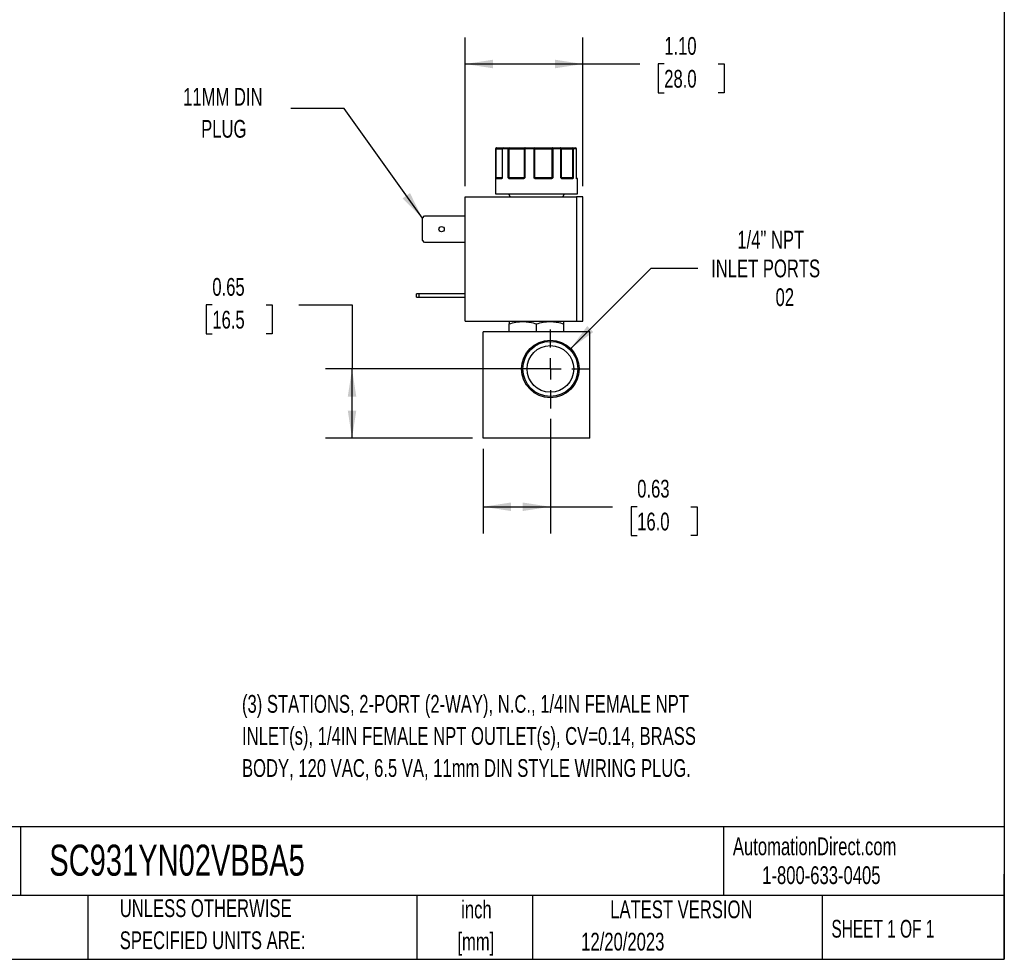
# Model space of a CAD drawing. Header units: inches. Extents: x 0.5 to 21.5, y 0.5 to 16.5.
# Tile 12 of 17: x 12.3 to 21.5, y 0.5 to 9.3. Entities that reach past the tile are written whole.
import ezdxf

# ---------------------------------------------------------------- set-up
doc = ezdxf.new("R2010")
doc.units = ezdxf.units.IN
doc.header["$LTSCALE"] = 2
doc.header["$MEASUREMENT"] = 0
doc.linetypes.add('CENTERX2', pattern=[0.8, 0.5, -0.1, 0.1, -0.1])
doc.layers.add('CENTER', color=40, linetype='CENTERX2')
doc.layers.add('DIMENSIONS', color=140, linetype='Continuous', lineweight=25)
doc.layers.add('TEXT', color=140, linetype='Continuous', lineweight=25)
doc.styles.add('SLDTEXTSTYLE0', font='TXT', dxfattribs={"width": 0.7})
doc.styles.add('SLDTEXTSTYLE1', font='TXT', dxfattribs={"width": 0.65})
doc.dimstyles.new('SLDDIMSTYLE0', dxfattribs={"dimtxt": 0.169922, "dimasz": 0.26, "dimexe": 0, "dimexo": 0.0625, "dimgap": 0.04248, "dimtad": 0, "dimtih": 1, "dimtoh": 1, "dimrnd": 1e-09, "dimdsep": 46, "dimtxsty": 'SLDTEXTSTYLE0', "dimsah": 1, "dimcen": 0.09, "dimadec": 0, "dimazin": 2, "dimtfac": 1, "dimtofl": 0, "dimtmove": 0, "dimatfit": 3, "dimfxl": 0, "dimfrac": 2, "dimtolj": 1, "dimtzin": 12, "dimarcsym": 0})
doc.dimstyles.new('SLDDIMSTYLE4', dxfattribs={"dimtxt": 0.169922, "dimasz": 0.26, "dimexe": 0, "dimexo": 0.0625, "dimgap": 0.04248, "dimtad": 0, "dimtih": 1, "dimtoh": 1, "dimrnd": 1e-09, "dimzin": 12, "dimdsep": 46, "dimtxsty": 'SLDTEXTSTYLE0', "dimsah": 1, "dimcen": 0, "dimadec": 0, "dimazin": 3, "dimtfac": 1, "dimtofl": 0, "dimtmove": 0, "dimatfit": 3, "dimfxl": 0, "dimfrac": 2, "dimtolj": 1, "dimtzin": 12, "dimarcsym": 0})
doc.dimstyles.new('SLDDIMSTYLE5', dxfattribs={"dimtxt": 0.169922, "dimasz": 0.26, "dimexe": 0, "dimexo": 0.0625, "dimgap": 0.04248, "dimtad": 0, "dimtih": 1, "dimtoh": 1, "dimrnd": 1e-09, "dimzin": 4, "dimdsep": 46, "dimtxsty": 'SLDTEXTSTYLE0', "dimsah": 1, "dimcen": 0.09, "dimadec": 0, "dimazin": 1, "dimtfac": 1, "dimtofl": 0, "dimtmove": 0, "dimatfit": 3, "dimfxl": 0, "dimfrac": 2, "dimtolj": 1, "dimtzin": 12, "dimarcsym": 0})
doc.dimstyles.new('SLDDIMSTYLE6', dxfattribs={"dimtxt": 0.18, "dimasz": 0.26, "dimexe": 0, "dimexo": 0.0625, "dimgap": 0, "dimtad": 0, "dimtih": 1, "dimtoh": 1, "dimdec": 0, "dimrnd": 1e-09, "dimzin": 0, "dimdsep": 46, "dimtxsty": 'Standard', "dimsah": 1, "dimcen": 0.09, "dimadec": 0, "dimazin": 0, "dimtfac": 0.26, "dimtdec": 0, "dimtofl": 0, "dimtmove": 0, "dimatfit": 3, "dimfxl": 0, "dimfrac": 2, "dimtolj": 1, "dimtzin": 0, "dimarcsym": 0})

# ---------------------------------------------------------------- blocks, each defined once
blk = doc.blocks.new('_D_8')
at = {"layer": 'DIMENSIONS'}
for p, q in [((17.2391, 5.5712), (17.2391, 4.4974)), ((16.6091, 5.2901), (16.6091, 4.4974)), ((16.6091, 4.7474), (17.2391, 4.7474)), ((17.2391, 4.7474), (17.8239, 4.7474)), ((18.0541, 4.7474), (17.9971, 4.7474)), ((17.9971, 4.7474), (17.9971, 4.4774)), ((18.5591, 4.7474), (18.6161, 4.7474)), ((18.6161, 4.7474), (18.6161, 4.4774)), ((17.9971, 4.4774), (18.0541, 4.4774)), ((18.6161, 4.4774), (18.5591, 4.4774))]:
    blk.add_line(p, q, dxfattribs=at)
for points in [[(16.6091, 4.7474), (16.8691, 4.7074), (16.8691, 4.7874)], [(17.2391, 4.7474), (16.9791, 4.7874), (16.9791, 4.7074)]]:
    blk.add_solid(points, dxfattribs=at)
at = {"layer": 'DIMENSIONS', "char_height": 0.16667, "attachment_point": 1, "style": 'SLDTEXTSTYLE0'}
for s, insert in [('0.63', (18.0541, 5.0003)), ('16.0', (18.0541, 4.6922))]:
    blk.add_mtext(s, dxfattribs=dict(at, insert=insert))
blk = doc.blocks.new('_D_9')
at = {"layer": 'DIMENSIONS'}
for p, q in [((14.0662, 6.6416), (14.0092, 6.6416)), ((14.0092, 6.6416), (14.0092, 6.3715)), ((14.5712, 6.6416), (14.6282, 6.6416)), ((14.6282, 6.6416), (14.6282, 6.3715)), ((14.8775, 6.6416), (15.3775, 6.6416)), ((15.3775, 6.6416), (15.3775, 6.0411)), ((14.0092, 6.3715), (14.0662, 6.3715)), ((14.6282, 6.3715), (14.5712, 6.3715)), ((17.1391, 6.0411), (15.1275, 6.0411)), ((15.3775, 5.3901), (15.3775, 6.0411)), ((16.5091, 5.3901), (15.1275, 5.3901))]:
    blk.add_line(p, q, dxfattribs=at)
for points in [[(15.3775, 6.0411), (15.3375, 5.7811), (15.4175, 5.7811)], [(15.3775, 5.3901), (15.4175, 5.6501), (15.3375, 5.6501)]]:
    blk.add_solid(points, dxfattribs=at)
at = {"layer": 'DIMENSIONS', "char_height": 0.16667, "attachment_point": 1, "style": 'SLDTEXTSTYLE0'}
for s, insert in [('0.65', (14.0662, 6.8945)), ('16.5', (14.0662, 6.5864))]:
    blk.add_mtext(s, dxfattribs=dict(at, insert=insert))
blk = doc.blocks.new('_D_10')
at = {"layer": 'DIMENSIONS'}
for p, q in [((17.4299, 6.2319), (18.1858, 6.9879)), ((18.1858, 6.9879), (18.6233, 6.9879))]:
    blk.add_line(p, q, dxfattribs=at)
blk.add_solid([(17.4299, 6.2319), (17.642, 6.3875), (17.5855, 6.4441)], dxfattribs=at)
at = {"layer": 'DIMENSIONS', "attachment_point": 1, "style": 'SLDTEXTSTYLE0'}
for s, insert, char_height in [('1/4" NPT', (18.9939, 7.3377), 0.16667), ('INLET PORTS', (18.7483, 7.0677), 0.166667), ('02', (19.353, 6.7976), 0.16667)]:
    blk.add_mtext(s, dxfattribs=dict(at, insert=insert, char_height=char_height))
blk = doc.blocks.new('_D_11')
at = {"layer": 'DIMENSIONS'}
for p, q in [((16.4398, 7.7555), (16.4398, 9.1531)), ((17.5438, 7.7555), (17.5438, 9.1531)), ((16.4398, 8.9031), (17.5438, 8.9031)), ((17.5438, 8.9031), (18.0777, 8.9031)), ((18.308, 8.9031), (18.2509, 8.9031)), ((18.2509, 8.9031), (18.2509, 8.633)), ((18.8129, 8.9031), (18.87, 8.9031)), ((18.87, 8.9031), (18.87, 8.633)), ((18.2509, 8.633), (18.308, 8.633)), ((18.87, 8.633), (18.8129, 8.633))]:
    blk.add_line(p, q, dxfattribs=at)
for points in [[(16.4398, 8.9031), (16.6998, 8.8631), (16.6998, 8.9431)], [(17.5438, 8.9031), (17.2838, 8.9431), (17.2838, 8.8631)]]:
    blk.add_solid(points, dxfattribs=at)
at = {"layer": 'DIMENSIONS', "char_height": 0.16667, "attachment_point": 1, "style": 'SLDTEXTSTYLE0'}
for s, insert in [('1.10', (18.308, 9.1559)), ('28.0', (18.308, 8.8478))]:
    blk.add_mtext(s, dxfattribs=dict(at, insert=insert))
blk = doc.blocks.new('SW_CENTERMARKSYMBOL_3')
at = {"layer": 'CENTER', "color": 0}
for p, q in [((0, 0.2), (0, 0.3699)), ((0, 0), (0, 0.1)), ((-0.2, 0), (-0.3699, 0)), ((0, 0), (-0.1, 0)), ((0, 0), (0, -0.1)), ((0, 0), (0.1, 0)), ((0.2, 0), (0.3699, 0)), ((0, -0.2), (0, -0.3699))]:
    blk.add_line(p, q, dxfattribs=at)

msp = doc.modelspace()

# ---------------------------------------------------------------- linework, layer by layer
for p, q in [((16.7241, 8.1055), (16.7241, 7.6855)), ((16.7266, 8.1055), (16.7241, 8.1055)), ((16.7266, 7.8355), (16.7266, 8.1055)), ((16.7312, 8.1055), (16.7266, 8.1055)), ((16.7312, 7.8355), (16.7312, 8.1055)), ((16.7312, 8.1055), (16.7861, 8.1055)), ((16.7861, 8.1055), (16.7861, 7.8355)), ((16.7878, 8.1055), (16.7861, 8.1055)), ((16.7878, 8.1055), (16.7878, 7.8355)), ((16.8444, 8.1055), (16.7878, 8.1055)), ((16.8444, 7.8355), (16.8444, 8.1055)), ((16.8526, 8.1055), (16.8444, 8.1055)), ((16.8526, 8.1055), (16.9929, 8.1055)), ((16.8526, 7.8355), (16.8526, 8.1055)), ((16.9993, 8.1055), (16.9929, 8.1055)), ((16.9929, 8.1055), (16.9929, 7.8355)), ((16.9993, 8.1055), (16.9993, 7.8355)), ((17.086, 8.1055), (16.9993, 8.1055)), ((17.086, 7.8355), (17.086, 8.1055)), ((17.094, 8.1055), (17.086, 8.1055)), ((17.094, 7.8355), (17.094, 8.1055)), ((17.094, 8.1055), (17.2535, 8.1055)), ((17.2535, 8.1055), (17.2535, 7.8355)), ((17.2622, 8.1055), (17.2535, 8.1055)), ((17.2622, 8.1055), (17.2622, 7.8355)), ((17.3384, 8.1055), (17.2622, 8.1055)), ((17.3384, 7.8355), (17.3384, 8.1055)), ((17.3424, 8.1055), (17.3384, 8.1055)), ((17.3424, 7.8355), (17.3424, 8.1055)), ((17.3424, 8.1055), (17.4466, 8.1055)), ((17.4466, 8.1055), (17.4466, 7.8355)), ((17.4534, 8.1055), (17.4466, 8.1055)), ((17.4534, 8.1055), (17.4534, 7.8355)), ((17.4835, 8.1055), (17.4534, 8.1055)), ((17.4835, 7.8355), (17.4835, 8.1055)), ((17.4838, 8.1055), (17.4835, 8.1055)), ((17.4838, 7.8355), (17.4838, 8.1055)), ((17.4838, 7.8355), (17.4838, 8.1055)), ((17.4838, 8.1055), (17.4838, 8.1055)), ((16.7266, 7.8355), (16.7312, 7.8355)), ((16.7793, 7.8255), (16.7288, 7.8255)), ((16.7861, 7.8355), (16.7312, 7.8355)), ((16.7843, 7.8309), (16.7836, 7.8305)), ((16.7861, 7.8355), (16.7878, 7.8355)), ((16.8444, 7.8355), (16.8526, 7.8355)), ((16.9929, 7.8355), (16.8526, 7.8355)), ((16.9841, 7.8255), (16.8561, 7.8255)), ((16.9929, 7.8355), (16.9993, 7.8355)), ((17.086, 7.8355), (17.094, 7.8355)), ((17.2535, 7.8355), (17.094, 7.8355)), ((17.2474, 7.8255), (17.1019, 7.8255)), ((17.2535, 7.8355), (17.2622, 7.8355)), ((17.3384, 7.8355), (17.3424, 7.8355)), ((17.4466, 7.8355), (17.3424, 7.8355)), ((17.446, 7.8255), (17.351, 7.8255)), ((17.4466, 7.8355), (17.4534, 7.8355)), ((17.4835, 7.8355), (17.4838, 7.8355)), ((17.4941, 7.8255), (17.4869, 7.8255)), ((17.4941, 7.6855), (17.4941, 7.8255)), ((16.7241, 7.6855), (17.4941, 7.6855)), ((16.8456, 7.6855), (16.8629, 7.6555)), ((17.3553, 7.6555), (17.3726, 7.6855)), ((16.4398, 6.4885), (16.4398, 7.6555)), ((16.4398, 7.6555), (17.4838, 7.6555)), ((17.4838, 7.6555), (17.4838, 6.4885)), ((17.5438, 7.6555), (17.4838, 7.6555)), ((17.5438, 6.4885), (17.5438, 7.6555)), ((16.0378, 7.4553), (16.059, 7.4765)), ((16.0378, 7.2497), (16.0378, 7.4553)), ((16.059, 7.4765), (16.4398, 7.4765)), ((16.059, 7.2285), (16.0378, 7.2497)), ((16.4398, 7.2285), (16.059, 7.2285)), ((15.9818, 6.7135), (15.9818, 6.7445)), ((16.003, 6.7445), (15.9818, 6.7445)), ((15.9818, 6.7135), (16.003, 6.7135)), ((16.003, 6.7445), (16.003, 6.7135)), ((16.4398, 6.7445), (16.003, 6.7445)), ((16.003, 6.7135), (16.4398, 6.7135)), ((16.4398, 6.4885), (17.4838, 6.4885)), ((16.8571, 6.4885), (16.8532, 6.4862)), ((17.365, 6.4862), (17.3611, 6.4885)), ((17.4838, 6.4885), (17.5438, 6.4885)), ((16.6091, 5.3901), (16.6091, 6.3901)), ((17.6091, 6.3901), (16.6091, 6.3901)), ((16.8532, 6.3901), (16.8532, 6.4634)), ((17.1091, 6.3901), (17.1091, 6.4634)), ((17.365, 6.3901), (17.365, 6.4634)), ((17.6091, 5.3901), (17.6091, 6.3901)), ((17.6091, 5.3901), (16.6091, 5.3901))]:
    msp.add_line(p, q)
at = {"flags": 128}
for points in [[(16.7312, 8.1055), (16.7313, 8.1075), (16.7316, 8.1093), (16.7321, 8.1111), (16.7328, 8.1126), (16.7336, 8.1138), (16.7345, 8.1148), (16.7355, 8.1153), (16.7365, 8.1155)], [(17.0021, 8.1155), (17.0016, 8.1153), (17.001, 8.1148), (17.0005, 8.1138), (17.0001, 8.1126), (16.9998, 8.1111), (16.9995, 8.1093), (16.9993, 8.1075), (16.9993, 8.1055)], [(17.2582, 8.1155), (17.2573, 8.1153), (17.2564, 8.1148), (17.2556, 8.1138), (17.2549, 8.1126), (17.2543, 8.1111), (17.2539, 8.1093), (17.2536, 8.1075), (17.2535, 8.1055)], [(17.2582, 8.1155), (17.259, 8.1153), (17.2597, 8.1148), (17.2604, 8.1138), (17.261, 8.1126), (17.2615, 8.1111), (17.2619, 8.1093), (17.2621, 8.1075), (17.2622, 8.1055)], [(17.3384, 8.1055), (17.3383, 8.1075), (17.338, 8.1093), (17.3374, 8.1111), (17.3367, 8.1126), (17.3358, 8.1138), (17.3347, 8.1148), (17.3336, 8.1153), (17.3325, 8.1155)], [(16.8561, 7.8255), (16.8562, 7.8265), (16.8564, 7.8274), (16.8567, 7.8283), (16.8571, 7.8291), (16.8576, 7.8297), (16.8582, 7.8301), (16.8588, 7.8304), (16.8594, 7.8305)], [(16.9841, 7.8255), (16.9842, 7.8265), (16.9843, 7.8274), (16.9844, 7.8283), (16.9846, 7.8291), (16.9849, 7.8297), (16.9851, 7.8301), (16.9854, 7.8304), (16.9858, 7.8305)], [(17.2474, 7.8255), (17.2474, 7.8265), (17.2473, 7.8274), (17.2471, 7.8283), (17.2469, 7.8291), (17.2466, 7.8297), (17.2463, 7.8301), (17.246, 7.8304), (17.2457, 7.8305)], [(17.351, 7.8255), (17.3509, 7.8265), (17.3507, 7.8274), (17.3505, 7.8283), (17.3501, 7.8291), (17.3496, 7.8297), (17.349, 7.8301), (17.3485, 7.8304), (17.3478, 7.8305)], [(17.4849, 7.8298), (17.4848, 7.8301), (17.4847, 7.8304)]]:
    msp.add_lwpolyline(points, dxfattribs=at)
for centre, radius in [((16.2178, 7.3525), 0.025), ((17.2391, 6.0411), 0.2699), ((17.2391, 6.0411), 0.2582), ((17.2391, 6.0411), 0.219)]:
    msp.add_circle(centre, radius)
for centre, radius, start, end in [((16.7341, 8.1055), 0.01, 90, 180), ((16.7366, 8.1056), 0.00997, 90.18873, 180.18749), ((16.7961, 8.1055), 0.01, 90, 180), ((16.797, 8.1063), 0.00929, 95.61824, 184.68657), ((16.8532, 8.1068), 0.00889, 102.44964, 188.52472), ((16.8329, 8.108), 0.0198, 352.8946, 22.33955), ((17.0025, 8.1059), 0.00965, 92.31153, 182.13854), ((17.1281, 8.108), 0.0422, 169.74366, 183.38621), ((17.085, 8.1067), 0.009, 352.7666, 80.19617), ((17.3325, 8.1055), 0.01, 359.97663, 89.97661), ((17.4333, 8.1079), 0.0135, 349.85103, 34.20397), ((17.4439, 8.106), 0.00952, 356.98676, 86.63051), ((17.4738, 8.1055), 0.01, 0, 90), ((17.4738, 8.1055), 0.01, 0, 90), ((17.4737, 8.1057), 0.00987, 359.2155, 89.19341), ((16.7318, 7.8277), 0.00451, 107.9286, 170.0526), ((16.7337, 7.8256), 0.00497, 90.35113, 180.34688), ((16.7235, 7.8354), 0.0077, 334.1046, 1.12435), ((16.784, 7.8259), 0.00468, 94.75792, 184.07445), ((16.787, 7.8298), 0.00297, 150.36333, 206.63155), ((16.7811, 7.8355), 0.005, 334.50632, 0), ((16.8565, 7.8241), 0.00879, 115.09177, 149.63011), ((16.8809, 7.8353), 0.0283, 179.57932, 186.70963), ((16.9877, 7.8355), 0.00521, 318.04452, 0.33499), ((16.9994, 7.8338), 0.00807, 192.8152, 221.07812), ((17.1589, 7.7773), 0.0841, 139.43058, 142.51468), ((17.1, 7.8354), 0.006, 179.08487, 214.70926), ((17.1686, 7.8268), 0.0667, 176.77829, 181.0729), ((17.2449, 7.8354), 0.00867, 337.28351, 1.09603), ((17.2454, 7.8209), 0.0134, 34.6734, 56.16342), ((17.3475, 7.8355), 0.005, 179.99605, 224.63651), ((17.341, 7.8306), 0.0032, 318.07109, 25.40195), ((17.4413, 7.8258), 0.00472, 356.4445, 85.93642), ((17.4645, 7.8353), 0.0179, 179.35438, 190.64961), ((17.4447, 7.826), 0.00635, 22.66639, 69.92467), ((17.4888, 7.8355), 0.005, 180, 189.25698), ((17.4888, 7.8355), 0.005, 180, 189.24732), ((17.4819, 7.8255), 0.00503, 359.84583, 54.90152), ((17.4819, 7.829), 0.00307, 350.11588, 14.34088), ((17.4891, 7.8255), 0.005, 0, 90)]:
    msp.add_arc(centre, radius, start, end)
for points, knots in [([(16.7365, 8.1155), (16.7428, 8.1155), (16.7552, 8.1155), (16.7713, 8.1155), (16.7846, 8.1155), (16.793, 8.1155), (16.7956, 8.1155), (16.7962, 8.1155)], [0, 0, 0, 0, 0.2256212, 0.4513439, 0.6897891, 0.9284406, 1, 1, 1, 1]), ([(16.8512, 8.1155), (16.8538, 8.1155), (16.8588, 8.1155), (16.8664, 8.1155), (16.874, 8.1155), (16.8815, 8.1155), (16.8891, 8.1155), (16.902, 8.1155), (16.92, 8.1155), (16.9419, 8.1155), (16.9617, 8.1155), (16.9769, 8.1155), (16.9879, 8.1155), (16.9959, 8.1155), (17.0001, 8.1155), (17.0021, 8.1155)], [0, 0, 0, 0, 0.040712, 0.081199, 0.121575, 0.161957, 0.202462, 0.243205, 0.371568, 0.500042, 0.628406, 0.75688, 0.838051, 0.918781, 1, 1, 1, 1]), ([(17.0866, 8.1155), (17.0883, 8.1155), (17.0918, 8.1155), (17.0974, 8.1155), (17.1031, 8.1155), (17.1092, 8.1155), (17.1155, 8.1155), (17.1267, 8.1155), (17.1437, 8.1155), (17.1671, 8.1155), (17.1912, 8.1155), (17.2123, 8.1155), (17.2301, 8.1155), (17.2445, 8.1155), (17.2536, 8.1155), (17.2582, 8.1155)], [0, 0, 0, 0, 0.040712, 0.081199, 0.121575, 0.161957, 0.202462, 0.243205, 0.371568, 0.500042, 0.628406, 0.75688, 0.838051, 0.918781, 1, 1, 1, 1]), ([(17.3325, 8.1155), (17.3326, 8.1155), (17.3329, 8.1155), (17.3338, 8.1155), (17.3351, 8.1155), (17.3368, 8.1155), (17.3389, 8.1155), (17.3432, 8.1155), (17.3512, 8.1155), (17.3652, 8.1155), (17.3822, 8.1155), (17.3995, 8.1155), (17.4156, 8.1155), (17.4297, 8.1155), (17.4396, 8.1155), (17.4445, 8.1155)], [0, 0, 0, 0, 0.0407122, 0.0811988, 0.1215751, 0.1619575, 0.2024623, 0.2432047, 0.371568, 0.5000423, 0.6284057, 0.75688, 0.838051, 0.9187806, 1, 1, 1, 1]), ([(16.7274, 7.8285), (16.7273, 7.829), (16.7271, 7.83), (16.727, 7.8316), (16.7268, 7.8335), (16.7267, 7.8348), (16.7266, 7.8355)], [0, 0, 0, 0, 0.236129, 0.498993, 0.712542, 1, 1, 1, 1]), ([(16.7288, 7.8255), (16.7286, 7.8256), (16.7283, 7.8256), (16.728, 7.8262), (16.7276, 7.8271), (16.7275, 7.828), (16.7274, 7.8285)], [0, 0, 0, 0, 0.270747, 0.52324, 0.763872, 1, 1, 1, 1]), ([(16.7844, 7.8285), (16.7841, 7.8281), (16.7835, 7.8274), (16.7826, 7.8265), (16.7815, 7.8259), (16.7804, 7.8256), (16.7797, 7.8255), (16.7793, 7.8255)], [0, 0, 0, 0, 0.188808, 0.379511, 0.575987, 0.781785, 1, 1, 1, 1]), ([(16.7857, 7.8334), (16.7855, 7.833), (16.7851, 7.8323), (16.7846, 7.8314), (16.7843, 7.831)], [0, 0, 0, 0, 0.507151, 1, 1, 1, 1]), ([(16.7878, 7.8355), (16.7875, 7.8348), (16.787, 7.8335), (16.7862, 7.8316), (16.7854, 7.83), (16.7847, 7.829), (16.7844, 7.8285)], [0, 0, 0, 0, 0.291242, 0.500217, 0.762096, 1, 1, 1, 1]), ([(16.8489, 7.8285), (16.8485, 7.829), (16.8476, 7.83), (16.8465, 7.8316), (16.8454, 7.8335), (16.8447, 7.8348), (16.8444, 7.8355)], [0, 0, 0, 0, 0.236129, 0.498993, 0.712542, 1, 1, 1, 1]), ([(16.8561, 7.8255), (16.8554, 7.8256), (16.8541, 7.8256), (16.8522, 7.8262), (16.8504, 7.8271), (16.8494, 7.828), (16.8489, 7.8285)], [0, 0, 0, 0, 0.270747, 0.52324, 0.763872, 1, 1, 1, 1]), ([(16.9933, 7.8285), (16.9928, 7.8281), (16.9918, 7.8274), (16.9901, 7.8265), (16.9882, 7.8259), (16.9862, 7.8256), (16.9848, 7.8255), (16.9841, 7.8255)], [0, 0, 0, 0, 0.188808, 0.379511, 0.575987, 0.781785, 1, 1, 1, 1]), ([(16.9993, 7.8355), (16.9988, 7.8348), (16.9979, 7.8335), (16.9965, 7.8316), (16.995, 7.83), (16.9939, 7.829), (16.9933, 7.8285)], [0, 0, 0, 0, 0.291242, 0.500217, 0.762096, 1, 1, 1, 1]), ([(17.0922, 7.8285), (17.0916, 7.829), (17.0904, 7.83), (17.0889, 7.8316), (17.0874, 7.8335), (17.0865, 7.8348), (17.086, 7.8355)], [0, 0, 0, 0, 0.236129, 0.498993, 0.712542, 1, 1, 1, 1]), ([(17.1019, 7.8255), (17.1009, 7.8256), (17.0991, 7.8256), (17.0966, 7.8262), (17.0942, 7.8271), (17.0929, 7.828), (17.0922, 7.8285)], [0, 0, 0, 0, 0.270747, 0.52324, 0.763872, 1, 1, 1, 1]), ([(17.2564, 7.8285), (17.2559, 7.8281), (17.255, 7.8274), (17.2533, 7.8265), (17.2515, 7.8259), (17.2495, 7.8256), (17.2481, 7.8255), (17.2474, 7.8255)], [0, 0, 0, 0, 0.188808, 0.379511, 0.575987, 0.781785, 1, 1, 1, 1]), ([(17.2622, 7.8355), (17.2617, 7.8348), (17.2608, 7.8335), (17.2595, 7.8316), (17.2581, 7.83), (17.257, 7.829), (17.2564, 7.8285)], [0, 0, 0, 0, 0.291242, 0.500217, 0.762096, 1, 1, 1, 1]), ([(17.3434, 7.8285), (17.3429, 7.829), (17.342, 7.83), (17.3408, 7.8316), (17.3396, 7.8335), (17.3388, 7.8348), (17.3384, 7.8355)], [0, 0, 0, 0, 0.236129, 0.498993, 0.712542, 1, 1, 1, 1]), ([(17.351, 7.8255), (17.3503, 7.8256), (17.3489, 7.8256), (17.3468, 7.8262), (17.345, 7.8271), (17.3439, 7.828), (17.3434, 7.8285)], [0, 0, 0, 0, 0.270747, 0.52324, 0.763872, 1, 1, 1, 1]), ([(17.4506, 7.8285), (17.4503, 7.8281), (17.4499, 7.8274), (17.449, 7.8265), (17.4481, 7.8259), (17.4471, 7.8256), (17.4464, 7.8255), (17.446, 7.8255)], [0, 0, 0, 0, 0.188808, 0.379511, 0.575987, 0.781785, 1, 1, 1, 1]), ([(17.4534, 7.8355), (17.4532, 7.8348), (17.4528, 7.8335), (17.4521, 7.8316), (17.4514, 7.83), (17.4509, 7.829), (17.4506, 7.8285)], [0, 0, 0, 0, 0.2912416, 0.5002174, 0.7620959, 1, 1, 1, 1]), ([(17.4849, 7.8285), (17.4848, 7.829), (17.4846, 7.83), (17.4842, 7.8316), (17.4839, 7.8335), (17.4837, 7.8348), (17.4835, 7.8355)], [0, 0, 0, 0, 0.2361294, 0.4989929, 0.7125421, 1, 1, 1, 1]), ([(17.4836, 7.8355), (17.4837, 7.8348), (17.4839, 7.8335), (17.4842, 7.8316), (17.4846, 7.83), (17.4848, 7.829), (17.485, 7.8285)], [0, 0, 0, 0, 0.291242, 0.500217, 0.762096, 1, 1, 1, 1]), ([(17.4883, 7.8305), (17.4885, 7.8305), (17.4891, 7.8305), (17.4861, 7.8305), (17.4845, 7.8305)], [0, 0, 0, 0, 0.4522534, 1, 1, 1, 1]), ([(17.485, 7.8293), (17.485, 7.8293), (17.4851, 7.8292), (17.485, 7.8295), (17.4849, 7.8298)], [0, 0, 0, 0, 0.050718, 1, 1, 1, 1]), ([(17.4869, 7.8255), (17.4867, 7.8256), (17.4864, 7.8256), (17.4859, 7.8262), (17.4854, 7.8271), (17.4851, 7.828), (17.4849, 7.8285)], [0, 0, 0, 0, 0.270747, 0.52324, 0.763872, 1, 1, 1, 1]), ([(16.8532, 6.4634), (16.8741, 6.4704), (16.8951, 6.4761), (16.9376, 6.484), (16.9591, 6.4862), (16.9918, 6.4863), (17.0027, 6.4857), (17.0243, 6.4836), (17.0351, 6.4821), (17.0671, 6.4761), (17.0882, 6.4704), (17.1091, 6.4634)], [0, 0, 0, 0, 0.25, 0.25, 0.5, 0.5, 0.625, 0.625, 0.75, 0.75, 1, 1, 1, 1]), ([(17.1091, 6.4634), (17.13, 6.4704), (17.151, 6.4761), (17.1936, 6.484), (17.215, 6.4862), (17.2477, 6.4863), (17.2586, 6.4857), (17.2802, 6.4836), (17.291, 6.4821), (17.323, 6.4761), (17.3441, 6.4704), (17.365, 6.4634)], [0, 0, 0, 0, 0.25, 0.25, 0.5, 0.5, 0.625, 0.625, 0.75, 0.75, 1, 1, 1, 1])]:
    msp.add_open_spline(points, degree=3, knots=knots)
for points in [[(16.7961, 8.1155), (16.8119, 8.1155), (16.8304, 8.1155), (16.8512, 8.1155)], [(17.0021, 8.1155), (17.0296, 8.1155), (17.058, 8.1155), (17.0866, 8.1155)], [(17.2582, 8.1155), (17.2845, 8.1155), (17.3094, 8.1155), (17.3325, 8.1155)], [(17.4445, 8.1155), (17.4573, 8.1155), (17.4672, 8.1155), (17.4738, 8.1155)], [(16.7266, 7.8355), (16.727, 7.8342), (16.729, 7.8329), (16.7304, 7.832)], [(16.7304, 7.832), (16.7313, 7.831), (16.7325, 7.8305), (16.7337, 7.8305)], [(16.7337, 7.8305), (16.7413, 7.8305), (16.7582, 7.8305), (16.7836, 7.8305)], [(16.7878, 7.8355), (16.7866, 7.8348), (16.786, 7.834), (16.7857, 7.8334)], [(16.8444, 7.8355), (16.8471, 7.8342), (16.8504, 7.8329), (16.8528, 7.832)], [(16.8528, 7.832), (16.8546, 7.831), (16.857, 7.8305), (16.8594, 7.8305)], [(16.8594, 7.8305), (16.8964, 7.8305), (16.9393, 7.8305), (16.9858, 7.8305)], [(16.9858, 7.8305), (16.9879, 7.8305), (16.99, 7.831), (16.9915, 7.832)], [(16.9915, 7.832), (16.9932, 7.8329), (16.9957, 7.8342), (16.9993, 7.8355)], [(17.086, 7.8355), (17.0897, 7.8342), (17.0929, 7.8329), (17.095, 7.832)], [(17.095, 7.832), (17.0969, 7.831), (17.0994, 7.8305), (17.102, 7.8305)], [(17.102, 7.8305), (17.151, 7.8305), (17.1998, 7.8305), (17.2457, 7.8305)], [(17.2457, 7.8305), (17.2483, 7.8305), (17.2509, 7.831), (17.2529, 7.832)], [(17.2529, 7.832), (17.2553, 7.8329), (17.2587, 7.8342), (17.2622, 7.8355)], [(17.3384, 7.8355), (17.3414, 7.8342), (17.3429, 7.8329), (17.3439, 7.832)], [(17.3439, 7.832), (17.345, 7.831), (17.3464, 7.8305), (17.3478, 7.8305)], [(17.3478, 7.8305), (17.386, 7.8305), (17.4179, 7.8305), (17.4416, 7.8305)], [(17.4416, 7.8305), (17.4436, 7.8305), (17.4455, 7.831), (17.4469, 7.832)], [(17.4469, 7.832), (17.4489, 7.8329), (17.4518, 7.8342), (17.4534, 7.8355)], [(17.4835, 7.8355), (17.484, 7.8349), (17.484, 7.8342), (17.4838, 7.8336)], [(16.8532, 6.4862), (16.8532, 6.4862), (16.8532, 6.4773), (16.8532, 6.4634)], [(17.365, 6.4634), (17.365, 6.4773), (17.365, 6.4862), (17.365, 6.4862)]]:
    msp.add_open_spline(points, degree=3)
at = {"layer": 'TEXT'}
for p, q in [((21.5, 16.5), (21.5, 0.5)), ((21.5, 1.7422), (0.5, 1.7422)), ((12.2645, 1.7422), (12.2645, 1.1)), ((18.8642, 1.7422), (18.8642, 1.1)), ((21.5, 0.5), (21.5, 1.3)), ((21.5, 1.1), (0.5, 1.1)), ((12.8961, 1.1), (12.8961, 0.5)), ((15.9862, 1.1), (15.9862, 0.5)), ((17.0718, 1.1), (17.0718, 0.5)), ((19.7912, 1.1), (19.7912, 0.5)), ((0.5, 0.5), (21.5, 0.5))]:
    msp.add_line(p, q, dxfattribs=at)

# ---------------------------------------------------------------- block references
at = {"layer": 'CENTER'}
msp.add_blockref('SW_CENTERMARKSYMBOL_3', (17.2391, 6.0411), dxfattribs=at)

# ---------------------------------------------------------------- texts
at = {"layer": 'TEXT'}
for s, insert, char_height, attachment_point, style in [('11MM DIN', (14.1651, 8.6789), 0.16667, 2, 'SLDTEXTSTYLE0'), ('PLUG', (14.1737, 8.3779), 0.16667, 2, 'SLDTEXTSTYLE0'), ('(3) STATIONS, 2-PORT (2-WAY), N.C., 1/4IN FEMALE NPT', (14.3445, 2.9806), 0.166667, 1, 'SLDTEXTSTYLE0'), ('INLET(s), 1/4IN FEMALE NPT OUTLET(s), CV=0.14, BRASS', (14.3445, 2.6796), 0.166667, 1, 'SLDTEXTSTYLE0'), ('BODY, 120 VAC, 6.5 VA, 11mm DIN STYLE WIRING PLUG.', (14.3445, 2.3786), 0.166667, 1, 'SLDTEXTSTYLE0'), ('SC931YN02VBBA5', (12.536, 1.5763), 0.291667, 1, 'SLDTEXTSTYLE0'), ('AutomationDirect.com', (18.9524, 1.6438), 0.166667, 1, 'SLDTEXTSTYLE0'), ('1-800-633-0405', (19.2277, 1.373), 0.166667, 1, 'SLDTEXTSTYLE0'), ('UNLESS OTHERWISE', (13.1975, 1.063), 0.166667, 1, 'SLDTEXTSTYLE0'), ('inch', (16.5452, 1.0514), 0.16667, 2, 'SLDTEXTSTYLE0'), ('LATEST VERSION', (18.4687, 1.0523), 0.166667, 2, 'SLDTEXTSTYLE0'), ('SHEET 1 OF 1', (19.8773, 0.8702), 0.166667, 1, 'SLDTEXTSTYLE1'), ('SPECIFIED UNITS ARE:', (13.1975, 0.762), 0.166667, 1, 'SLDTEXTSTYLE0'), ('[mm]', (16.5396, 0.7504), 0.16667, 2, 'SLDTEXTSTYLE0'), ('12/20/2023', (17.5286, 0.7491), 0.16667, 1, 'SLDTEXTSTYLE0')]:
    msp.add_mtext(s, dxfattribs=dict(at, insert=insert, char_height=char_height, attachment_point=attachment_point, style=style))

# ---------------------------------------------------------------- dimensions: what is measured, and where the dimension line sits
at = {"layer": 'DIMENSIONS'}
for base, p1, p2, dimstyle, picture, middle in [((16.4398, 8.9031), (17.5438, 7.6555), (16.4398, 7.6555), 'SLDDIMSTYLE5', '_D_11', (18.5604, 8.9031)), ((17.2391, 4.7474), (16.6091, 5.3901), (17.2391, 5.6712), 'SLDDIMSTYLE0', '_D_8', (18.3066, 4.7474))]:
    dim = msp.add_linear_dim(base=base, p1=p1, p2=p2, dimstyle=dimstyle, dxfattribs=at)
    dim.commit()
    dim.dimension.update_dxf_attribs({"geometry": picture, "text_midpoint": middle, "dimtype": 160})
dim = msp.add_diameter_dim_2p(p1=(17.0483, 5.8503), p2=(17.4299, 6.2319), text='1/4" NPT\\PINLET PORTS\\P02', dimstyle='SLDDIMSTYLE4', override={"dimpost": '<>'}, dxfattribs=at)
dim.commit()
dim.dimension.update_dxf_attribs({"geometry": '_D_10', "text_midpoint": (19.4943, 6.9879), "dimtype": 163})
dim = msp.add_linear_dim(base=(15.3775, 6.0411), p1=(16.6091, 5.3901), p2=(17.2391, 6.0411), angle=90, dimstyle='SLDDIMSTYLE0', dxfattribs=at)
dim.commit()
dim.dimension.update_dxf_attribs({"geometry": '_D_9', "text_midpoint": (15.3775, 6.6416), "dimtype": 160})

# ---------------------------------------------------------------- leaders
at = {"layer": 'TEXT'}
msp.add_leader([(16.0378, 7.4553), (15.3031, 8.4848), (14.8031, 8.4848)], dimstyle='SLDDIMSTYLE6', dxfattribs=at)

doc.saveas('drawing.dxf')
